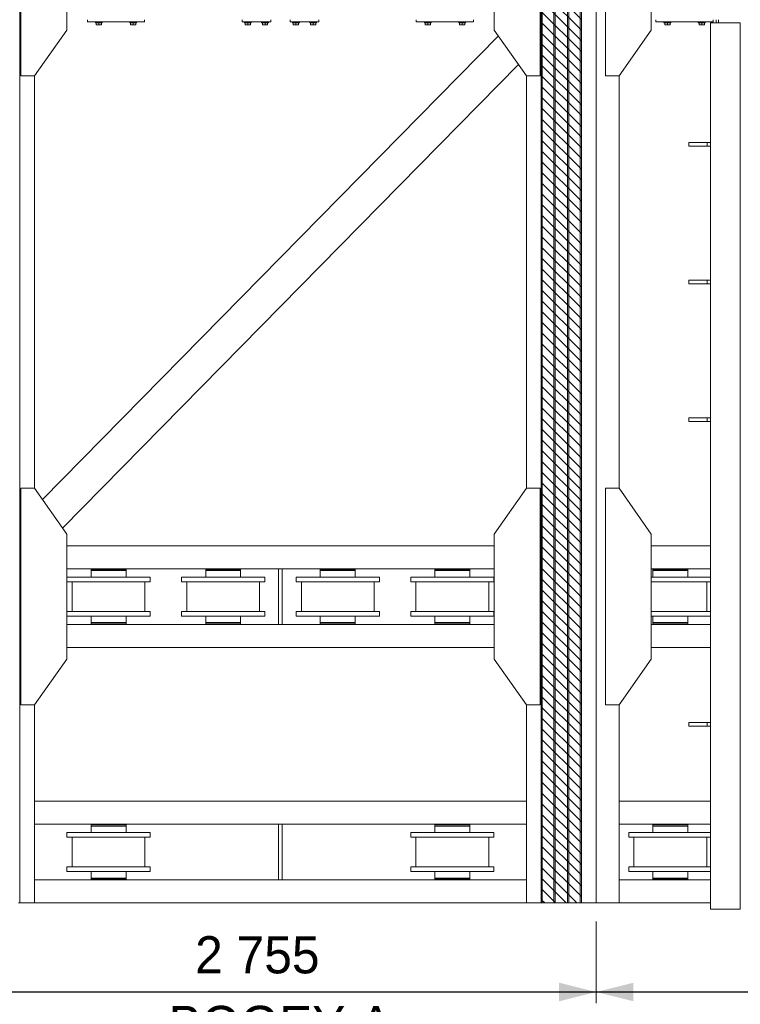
# Model space of a CAD drawing. Header units: millimetres. Extents: x 11264 to 19674, y -752784 to -746844.
# Tile 38 of 56: x 16441 to 16925, y -748861 to -748200. Entities that reach past the tile are written whole.
import ezdxf
from ezdxf.enums import TextEntityAlignment as Align

# ---------------------------------------------------------------- set-up
doc = ezdxf.new("R2010")
doc.units = ezdxf.units.MM
doc.header["$MEASUREMENT"] = 0
doc.linetypes.add('DGN Style 1', pattern=[238.072395, 0.396127, -237.676268])
doc.linetypes.add('DGN Style 6', pattern=[753.433768, 0.396127, -158.450845, 277.288979, -158.450845, 0.396127, -158.450845])
for name, color, linetype, lineweight in [('Main Cradle', 7, 'Continuous', 0), ('Main Cradle Blocks', 7, 'Continuous', 0), ('Main Cradle Tower Rail Frame', 7, 'Continuous', 0)]:
    doc.layers.add(name, color=color, linetype=linetype, lineweight=lineweight)
doc.styles.add('Style-ENGINEERING', font='ENGINEERING.shx')
doc.styles.add('Style-ENGINEERING_0', font='ENGINEERING.shx')
doc.dimstyles.new('MetricMM', dxfattribs={"dimtxt": 3, "dimasz": 3, "dimexe": 1.5, "dimexo": 1.5, "dimgap": 1.5, "dimtad": 1, "dimdec": 0, "dimzin": 7, "dimtxsty": 'Style-ENGINEERING_0', "dimcen": 0.09, "dimclrd": 1, "dimclre": 1, "dimclrt": 7, "dimadec": 0, "dimazin": 3, "dimtfac": 1, "dimtdec": 0, "dimtofl": 0, "dimtmove": 0, "dimatfit": 3, "dimfxl": 1, "dimtzin": 7, "dimlwd": -1, "dimlwe": 0, "dimarcsym": 0})

# ---------------------------------------------------------------- blocks, each defined once
blk = doc.blocks.new('*D84')
at = {"color": 1, "linetype": 'Continuous', "lineweight": 0, "transparency": 16777216}
for p, q in [((935.58, 1008.65), (935.58, 953.75)), ((1360.04, 1008.65), (1360.04, 953.75))]:
    blk.add_line(p, q, dxfattribs=at)
at = {"color": 1, "linetype": 'Continuous', "transparency": 16777216}
blk.add_line((935.58, 961.25), (1360.04, 961.25), dxfattribs=at)
at = {"color": 1, "linetype": 'Continuous', "lineweight": 0, "transparency": 16777216}
blk.add_solid([(960.58, 955), (935.58, 961.25), (960.58, 967.5)], dxfattribs=at)
at = {"color": 1, "linetype": 'Continuous', "lineweight": 0, "transparency": 16777216, "extrusion": (0, 0, -1)}
blk.add_solid([(-1335.04, 967.5), (-1360.04, 961.25), (-1335.04, 955)], dxfattribs=at)
at = {"layer": 'Defpoints', "color": 7, "linetype": 'Continuous', "lineweight": 0, "transparency": 16777216}
for p in [(935.58, 1021.15), (1360.04, 1021.15), (1147.81, 961.25), (1360.04, 961.25)]:
    blk.add_point(p, dxfattribs=at)
at = {"color": 7, "linetype": 'Continuous', "lineweight": 0, "transparency": 16777216, "style": 'Style-ENGINEERING'}
blk.add_text('2 755', height=25, dxfattribs=at).set_placement((1090.43, 986.25), align=Align.MIDDLE_LEFT)
blk = doc.blocks.new('*D85')
at = {"color": 1, "linetype": 'Continuous', "lineweight": 0, "transparency": 16777216}
for p, q in [((1360.04, 1008.65), (1360.04, 953.75)), ((1690.58, 1008.65), (1690.58, 953.75))]:
    blk.add_line(p, q, dxfattribs=at)
at = {"color": 1, "linetype": 'Continuous', "transparency": 16777216}
blk.add_line((1360.04, 961.25), (1690.58, 961.25), dxfattribs=at)
at = {"color": 1, "linetype": 'Continuous', "lineweight": 0, "transparency": 16777216}
blk.add_solid([(1385.04, 955), (1360.04, 961.25), (1385.04, 967.5)], dxfattribs=at)
at = {"color": 1, "linetype": 'Continuous', "lineweight": 0, "transparency": 16777216, "extrusion": (0, 0, -1)}
blk.add_solid([(-1665.58, 967.5), (-1690.58, 961.25), (-1665.58, 955)], dxfattribs=at)
at = {"layer": 'Defpoints', "color": 7, "linetype": 'Continuous', "lineweight": 0, "transparency": 16777216}
for p in [(1360.04, 1021.15), (1690.58, 1021.15), (1525.31, 961.25), (1690.58, 961.25)]:
    blk.add_point(p, dxfattribs=at)
at = {"color": 7, "linetype": 'Continuous', "lineweight": 0, "transparency": 16777216, "style": 'Style-ENGINEERING'}
blk.add_text('2 145', height=25, dxfattribs=at).set_placement((1472.17, 986.25), align=Align.MIDDLE_LEFT)
blk = doc.blocks.new('*U58')
at = {"linetype": 'DGN Style 6', "lineweight": 0}
h = blk.add_hatch(dxfattribs=at)
h.set_pattern_fill('HATCH', color=5, style=0, pattern_type=2)
h.set_pattern_definition([(135, (1300.7314, 1050.6825), (3.595457, 3.595457), [])])
h.paths.add_polyline_path([(1323.08, 1021.15), (1323.08, 2278.47), (1350.04, 2278.47), (1350.04, 1021.15)])
at = {"color": 5, "linetype": 'Continuous', "lineweight": 0, "flags": 128}
blk.add_lwpolyline([(1323.08, 1021.15), (1323.08, 2278.47), (1350.04, 2278.47), (1350.04, 1021.15), (1323.08, 1021.15)], close=True, dxfattribs=at)
at = {"layer": 'Main Cradle', "color": 7, "linetype": 'Continuous', "lineweight": 0}
for p, q in [((972.54, 2278.47), (972.54, 1021.15)), ((1323.08, 2278.47), (1323.08, 1021.15)), ((1323.79, 2278.47), (1323.79, 1021.15)), ((1331.55, 2278.47), (1331.55, 1021.15)), ((1332.33, 2278.47), (1332.33, 1021.15)), ((1340.8, 2278.47), (1340.8, 1021.15)), ((1341.57, 2278.47), (1341.57, 1021.15)), ((1349.33, 2278.47), (1349.33, 1021.15)), ((1350.04, 2278.47), (1350.04, 1021.15)), ((1360.04, 2278.47), (1360.04, 1021.15)), ((1294.3, 1603.83), (987.84, 1292.2)), ((1307.78, 1584.58), (1001.32, 1272.95)), ((982.54, 1577.01), (982.54, 1299.77)), ((1313.08, 1577.01), (1313.08, 1299.77)), ((1375.45, 1577.01), (1375.45, 1299.77)), ((1291.51, 1261.1), (1004.11, 1261.1)), ((1397.03, 1261.1), (1436.81, 1261.1)), ((1146.58, 1245.69), (1004.11, 1245.69)), ((1043.99, 1245.23), (1020.51, 1245.23)), ((1026.08, 1245.23), (1020.51, 1245.23)), ((1020.51, 1245.23), (1020.51, 1244.46)), ((1043.99, 1244.46), (1020.51, 1244.46)), ((1043.99, 1244.46), (1020.51, 1244.46)), ((1020.51, 1244.46), (1020.51, 1240.06)), ((1026.08, 1245.69), (1026.08, 1245.23)), ((1026.08, 1245.23), (1026.08, 1245.23)), ((1026.08, 1245.23), (1038.41, 1245.23)), ((1038.41, 1245.23), (1038.41, 1245.69)), ((1043.99, 1245.23), (1038.41, 1245.23)), ((1043.99, 1244.46), (1043.99, 1245.23)), ((1043.99, 1244.46), (1043.99, 1244.46)), ((1043.99, 1240.06), (1043.99, 1244.46)), ((1121.03, 1245.23), (1097.55, 1245.23)), ((1103.13, 1245.23), (1097.55, 1245.23)), ((1097.55, 1245.23), (1097.55, 1244.46)), ((1121.03, 1244.46), (1097.55, 1244.46)), ((1121.03, 1244.46), (1097.55, 1244.46)), ((1097.55, 1244.46), (1097.55, 1240.06)), ((1103.13, 1245.69), (1103.13, 1245.23)), ((1103.13, 1245.23), (1103.13, 1245.23)), ((1103.13, 1245.23), (1115.45, 1245.23)), ((1115.45, 1245.23), (1115.45, 1245.69)), ((1121.03, 1245.23), (1115.45, 1245.23)), ((1121.03, 1244.46), (1121.03, 1245.23)), ((1121.03, 1244.46), (1121.03, 1244.46)), ((1121.03, 1240.06), (1121.03, 1244.46)), ((1291.51, 1245.69), (1149.04, 1245.69)), ((1198.07, 1245.23), (1174.59, 1245.23)), ((1180.17, 1245.23), (1174.59, 1245.23)), ((1174.59, 1245.23), (1174.59, 1244.46)), ((1198.07, 1244.46), (1174.59, 1244.46)), ((1198.07, 1244.46), (1174.59, 1244.46)), ((1174.59, 1244.46), (1174.59, 1240.06)), ((1180.17, 1245.69), (1180.17, 1245.23)), ((1180.17, 1245.23), (1180.17, 1245.23)), ((1180.17, 1245.23), (1192.49, 1245.23)), ((1192.49, 1245.23), (1192.49, 1245.69)), ((1198.07, 1245.23), (1192.49, 1245.23)), ((1198.07, 1244.46), (1198.07, 1245.23)), ((1198.07, 1244.46), (1198.07, 1244.46)), ((1198.07, 1240.06), (1198.07, 1244.46)), ((1275.11, 1245.23), (1251.63, 1245.23)), ((1257.21, 1245.23), (1251.63, 1245.23)), ((1251.63, 1245.23), (1251.63, 1244.46)), ((1275.11, 1244.46), (1251.63, 1244.46)), ((1275.11, 1244.46), (1251.63, 1244.46)), ((1251.63, 1244.46), (1251.63, 1240.06)), ((1257.21, 1245.69), (1257.21, 1245.23)), ((1257.21, 1245.23), (1257.21, 1245.23)), ((1257.21, 1245.23), (1269.54, 1245.23)), ((1269.54, 1245.23), (1269.54, 1245.69)), ((1275.11, 1245.23), (1269.54, 1245.23)), ((1275.11, 1244.46), (1275.11, 1245.23)), ((1275.11, 1244.46), (1275.11, 1244.46)), ((1275.11, 1240.06), (1275.11, 1244.46)), ((1397.03, 1245.69), (1436.81, 1245.69)), ((1398.01, 1245.23), (1421.49, 1245.23)), ((1398.01, 1245.23), (1403.59, 1245.23)), ((1398.01, 1245.23), (1398.01, 1244.46)), ((1398.01, 1244.46), (1421.49, 1244.46)), ((1398.01, 1244.46), (1421.49, 1244.46)), ((1398.01, 1244.46), (1398.01, 1244.46)), ((1398.01, 1244.46), (1398.01, 1240.06)), ((1403.59, 1245.69), (1403.59, 1245.23)), ((1415.92, 1245.23), (1403.59, 1245.23)), ((1415.92, 1245.23), (1415.92, 1245.69)), ((1415.92, 1245.23), (1421.49, 1245.23)), ((1415.92, 1245.23), (1415.92, 1245.23)), ((1415.92, 1244.46), (1415.92, 1244.46)), ((1421.49, 1244.46), (1421.49, 1245.23)), ((1421.49, 1240.06), (1421.49, 1244.46)), ((1020.51, 1240.06), (1004.33, 1240.06)), ((1004.33, 1240.06), (1004.33, 1236.98)), ((1060.17, 1240.06), (1004.33, 1240.06)), ((1020.51, 1240.06), (1020.51, 1240.06)), ((1020.51, 1240.06), (1043.99, 1240.06)), ((1060.17, 1240.06), (1043.99, 1240.06)), ((1060.17, 1236.98), (1060.17, 1240.06)), ((1097.55, 1240.06), (1081.37, 1240.06)), ((1081.37, 1240.06), (1081.37, 1236.98)), ((1137.21, 1240.06), (1081.37, 1240.06)), ((1097.55, 1240.06), (1097.55, 1240.06)), ((1097.55, 1240.06), (1121.03, 1240.06)), ((1137.21, 1240.06), (1121.03, 1240.06)), ((1137.21, 1236.98), (1137.21, 1240.06)), ((1174.59, 1240.06), (1158.41, 1240.06)), ((1158.41, 1240.06), (1158.41, 1236.98)), ((1214.25, 1240.06), (1158.41, 1240.06)), ((1174.59, 1240.06), (1174.59, 1240.06)), ((1174.59, 1240.06), (1198.07, 1240.06)), ((1214.25, 1240.06), (1198.07, 1240.06)), ((1214.25, 1236.98), (1214.25, 1240.06)), ((1251.63, 1240.06), (1235.45, 1240.06)), ((1235.45, 1240.06), (1235.45, 1236.98)), ((1291.29, 1240.06), (1235.45, 1240.06)), ((1251.63, 1240.06), (1251.63, 1240.06)), ((1251.63, 1240.06), (1275.11, 1240.06)), ((1291.29, 1240.06), (1275.11, 1240.06)), ((1291.29, 1236.98), (1291.29, 1240.06)), ((1397.03, 1240.06), (1398.01, 1240.06)), ((1397.03, 1240.06), (1436.81, 1240.06)), ((1421.49, 1240.06), (1398.01, 1240.06)), ((1421.49, 1240.06), (1436.81, 1240.06)), ((1421.49, 1240.06), (1421.49, 1240.06)), ((1060.17, 1236.98), (1004.33, 1236.98)), ((1020.51, 1236.98), (1007.75, 1236.98)), ((1007.75, 1236.98), (1007.75, 1216.95)), ((1056.75, 1236.98), (1007.75, 1236.98)), ((1012.37, 1236.98), (1020.51, 1236.98)), ((1012.37, 1236.98), (1052.12, 1236.98)), ((1056.75, 1236.98), (1043.99, 1236.98)), ((1043.99, 1236.98), (1052.12, 1236.98)), ((1056.75, 1216.95), (1056.75, 1236.98)), ((1137.21, 1236.98), (1081.37, 1236.98)), ((1097.55, 1236.98), (1084.79, 1236.98)), ((1084.79, 1236.98), (1084.79, 1216.95)), ((1133.79, 1236.98), (1084.79, 1236.98)), ((1089.41, 1236.98), (1097.55, 1236.98)), ((1089.41, 1236.98), (1129.17, 1236.98)), ((1133.79, 1236.98), (1121.03, 1236.98)), ((1121.03, 1236.98), (1129.17, 1236.98)), ((1133.79, 1216.95), (1133.79, 1236.98)), ((1214.25, 1236.98), (1158.41, 1236.98)), ((1174.59, 1236.98), (1161.83, 1236.98)), ((1161.83, 1236.98), (1161.83, 1216.95)), ((1210.83, 1236.98), (1161.83, 1236.98)), ((1166.45, 1236.98), (1174.59, 1236.98)), ((1166.45, 1236.98), (1206.21, 1236.98)), ((1210.83, 1236.98), (1198.07, 1236.98)), ((1198.07, 1236.98), (1206.21, 1236.98)), ((1210.83, 1216.95), (1210.83, 1236.98)), ((1291.29, 1236.98), (1235.45, 1236.98)), ((1251.63, 1236.98), (1238.87, 1236.98)), ((1238.87, 1236.98), (1238.87, 1216.95)), ((1287.87, 1236.98), (1238.87, 1236.98)), ((1243.5, 1236.98), (1251.63, 1236.98)), ((1243.5, 1236.98), (1283.25, 1236.98)), ((1287.87, 1236.98), (1275.11, 1236.98)), ((1275.11, 1236.98), (1283.25, 1236.98)), ((1287.87, 1216.95), (1287.87, 1236.98)), ((1397.03, 1236.98), (1398.01, 1236.98)), ((1397.03, 1236.98), (1434.25, 1236.98)), ((1398.01, 1236.98), (1397.03, 1236.98)), ((1429.63, 1236.98), (1397.03, 1236.98)), ((1397.03, 1236.98), (1436.81, 1236.98)), ((1421.49, 1236.98), (1434.25, 1236.98)), ((1429.63, 1236.98), (1421.49, 1236.98)), ((1421.49, 1236.98), (1421.49, 1236.98)), ((1434.25, 1216.95), (1434.25, 1236.98)), ((1007.75, 1216.95), (1004.33, 1216.95)), ((1004.33, 1216.95), (1004.33, 1213.87)), ((1060.17, 1216.95), (1004.33, 1216.95)), ((1060.17, 1213.87), (1004.33, 1213.87)), ((1020.51, 1213.87), (1020.51, 1209.48)), ((1043.99, 1209.48), (1043.99, 1213.87)), ((1060.17, 1216.95), (1056.75, 1216.95)), ((1060.17, 1213.87), (1060.17, 1216.95)), ((1084.79, 1216.95), (1081.37, 1216.95)), ((1081.37, 1216.95), (1081.37, 1213.87)), ((1137.21, 1216.95), (1081.37, 1216.95)), ((1137.21, 1213.87), (1081.37, 1213.87)), ((1097.55, 1213.87), (1097.55, 1209.48)), ((1121.03, 1209.48), (1121.03, 1213.87)), ((1137.21, 1216.95), (1133.79, 1216.95)), ((1137.21, 1213.87), (1137.21, 1216.95)), ((1161.83, 1216.95), (1158.41, 1216.95)), ((1158.41, 1216.95), (1158.41, 1213.87)), ((1214.25, 1216.95), (1158.41, 1216.95)), ((1214.25, 1213.87), (1158.41, 1213.87)), ((1174.59, 1213.87), (1174.59, 1209.48)), ((1198.07, 1209.48), (1198.07, 1213.87)), ((1214.25, 1216.95), (1210.83, 1216.95)), ((1214.25, 1213.87), (1214.25, 1216.95)), ((1238.87, 1216.95), (1235.45, 1216.95)), ((1235.45, 1216.95), (1235.45, 1213.87)), ((1291.29, 1216.95), (1235.45, 1216.95)), ((1291.29, 1213.87), (1235.45, 1213.87)), ((1251.63, 1213.87), (1251.63, 1209.48)), ((1275.11, 1209.48), (1275.11, 1213.87)), ((1291.29, 1216.95), (1287.87, 1216.95)), ((1291.29, 1213.87), (1291.29, 1216.95)), ((1398.01, 1216.95), (1397.02, 1216.95)), ((1397.02, 1216.95), (1436.81, 1216.95)), ((1397.02, 1213.87), (1436.81, 1213.87)), ((1398.01, 1213.87), (1398.01, 1209.48)), ((1429.63, 1216.95), (1421.49, 1216.95)), ((1421.49, 1213.87), (1421.49, 1213.87)), ((1421.49, 1209.48), (1421.49, 1213.87)), ((1434.25, 1216.95), (1436.81, 1216.95)), ((1146.58, 1208.25), (1004.11, 1208.25)), ((1043.99, 1209.48), (1020.51, 1209.48)), ((1020.51, 1209.48), (1020.51, 1209.48)), ((1020.51, 1209.48), (1020.51, 1208.71)), ((1043.99, 1209.48), (1020.51, 1209.48)), ((1043.99, 1208.71), (1020.51, 1208.71)), ((1026.08, 1208.71), (1026.08, 1208.25)), ((1038.41, 1208.25), (1038.41, 1208.71)), ((1039.57, 1209.48), (1039.57, 1209.48)), ((1043.99, 1208.71), (1043.99, 1209.48)), ((1121.03, 1209.48), (1097.55, 1209.48)), ((1097.55, 1209.48), (1097.55, 1209.48)), ((1097.55, 1209.48), (1097.55, 1208.71)), ((1121.03, 1209.48), (1097.55, 1209.48)), ((1121.03, 1208.71), (1097.55, 1208.71)), ((1103.13, 1208.71), (1103.13, 1208.25)), ((1115.45, 1208.25), (1115.45, 1208.71)), ((1116.61, 1209.48), (1116.61, 1209.48)), ((1121.03, 1208.71), (1121.03, 1209.48)), ((1291.51, 1208.25), (1149.04, 1208.25)), ((1198.07, 1209.48), (1174.59, 1209.48)), ((1174.59, 1209.48), (1174.59, 1209.48)), ((1174.59, 1209.48), (1174.59, 1208.71)), ((1198.07, 1209.48), (1174.59, 1209.48)), ((1198.07, 1208.71), (1174.59, 1208.71)), ((1180.17, 1208.71), (1180.17, 1208.25)), ((1192.49, 1208.25), (1192.49, 1208.71)), ((1193.65, 1209.48), (1193.65, 1209.48)), ((1198.07, 1208.71), (1198.07, 1209.48)), ((1275.11, 1209.48), (1251.63, 1209.48)), ((1251.63, 1209.48), (1251.63, 1209.48)), ((1251.63, 1209.48), (1251.63, 1208.71)), ((1275.11, 1209.48), (1251.63, 1209.48)), ((1275.11, 1208.71), (1251.63, 1208.71)), ((1257.21, 1208.71), (1257.21, 1208.25)), ((1269.54, 1208.25), (1269.54, 1208.71)), ((1270.69, 1209.48), (1270.69, 1209.48)), ((1275.11, 1208.71), (1275.11, 1209.48)), ((1397.02, 1208.25), (1436.81, 1208.25)), ((1398.01, 1209.48), (1421.49, 1209.48)), ((1398.01, 1209.48), (1398.01, 1208.71)), ((1398.01, 1209.48), (1421.49, 1209.48)), ((1398.01, 1208.71), (1421.49, 1208.71)), ((1403.59, 1208.71), (1403.59, 1208.25)), ((1415.92, 1208.71), (1415.92, 1208.71)), ((1415.92, 1208.25), (1415.92, 1208.71)), ((1421.49, 1209.48), (1421.49, 1209.48)), ((1421.49, 1208.71), (1421.49, 1209.48)), ((1291.51, 1192.84), (1004.11, 1192.84)), ((1397.02, 1192.84), (1436.81, 1192.84)), ((982.54, 1154.16), (982.54, 1021.15)), ((1313.08, 1154.16), (1313.08, 1021.15)), ((1375.45, 1154.16), (1375.45, 1089.41)), ((1313.08, 1089.41), (982.54, 1089.41)), ((1375.45, 1089.41), (1375.45, 1074)), ((1375.45, 1089.41), (1436.81, 1089.41)), ((1146.58, 1074), (982.54, 1074)), ((1043.99, 1073.54), (1020.51, 1073.54)), ((1026.08, 1073.54), (1020.51, 1073.54)), ((1020.51, 1073.54), (1020.51, 1072.77)), ((1043.99, 1072.77), (1020.51, 1072.77)), ((1043.99, 1072.77), (1020.51, 1072.77)), ((1020.51, 1072.77), (1020.51, 1068.38)), ((1026.08, 1074), (1026.08, 1073.54)), ((1026.08, 1073.54), (1026.08, 1073.54)), ((1026.08, 1073.54), (1038.41, 1073.54)), ((1038.41, 1073.54), (1038.41, 1074)), ((1043.99, 1073.54), (1038.41, 1073.54)), ((1043.99, 1072.77), (1043.99, 1073.54)), ((1043.99, 1072.77), (1043.99, 1072.77)), ((1043.99, 1068.38), (1043.99, 1072.77)), ((1313.08, 1074), (1149.04, 1074)), ((1275.11, 1073.54), (1251.63, 1073.54)), ((1257.21, 1073.54), (1251.63, 1073.54)), ((1251.63, 1073.54), (1251.63, 1072.77)), ((1275.11, 1072.77), (1251.63, 1072.77)), ((1275.11, 1072.77), (1251.63, 1072.77)), ((1251.63, 1072.77), (1251.63, 1068.38)), ((1257.21, 1074), (1257.21, 1073.54)), ((1257.21, 1073.54), (1257.21, 1073.54)), ((1257.21, 1073.54), (1269.54, 1073.54)), ((1269.54, 1073.54), (1269.54, 1074)), ((1275.11, 1073.54), (1269.54, 1073.54)), ((1275.11, 1072.77), (1275.11, 1073.54)), ((1275.11, 1072.77), (1275.11, 1072.77)), ((1275.11, 1068.38), (1275.11, 1072.77)), ((1375.45, 1074), (1436.81, 1074)), ((1375.45, 1074), (1375.45, 1036.56)), ((1398.01, 1073.54), (1421.49, 1073.54)), ((1398.01, 1073.54), (1403.59, 1073.54)), ((1398.01, 1073.54), (1398.01, 1072.77)), ((1398.01, 1072.77), (1421.49, 1072.77)), ((1398.01, 1072.77), (1421.49, 1072.77)), ((1398.01, 1072.77), (1398.01, 1072.77)), ((1398.01, 1072.77), (1398.01, 1068.38)), ((1403.59, 1074), (1403.59, 1073.54)), ((1415.92, 1073.54), (1403.59, 1073.54)), ((1415.92, 1073.54), (1415.92, 1074)), ((1415.92, 1073.54), (1421.49, 1073.54)), ((1415.92, 1073.54), (1415.92, 1073.54)), ((1415.92, 1072.77), (1415.92, 1072.77)), ((1421.49, 1072.77), (1421.49, 1073.54)), ((1421.49, 1068.38), (1421.49, 1072.77)), ((1020.51, 1068.38), (1004.33, 1068.38)), ((1004.33, 1068.38), (1004.33, 1065.3)), ((1060.17, 1068.38), (1004.33, 1068.38)), ((1020.51, 1068.38), (1020.51, 1068.38)), ((1020.51, 1068.38), (1043.99, 1068.38)), ((1060.17, 1068.38), (1043.99, 1068.38)), ((1060.17, 1065.3), (1060.17, 1068.38)), ((1251.63, 1068.38), (1235.45, 1068.38)), ((1235.45, 1068.38), (1235.45, 1065.3)), ((1291.29, 1068.38), (1235.45, 1068.38)), ((1251.63, 1068.38), (1251.63, 1068.38)), ((1251.63, 1068.38), (1275.11, 1068.38)), ((1291.29, 1068.38), (1275.11, 1068.38)), ((1291.29, 1065.3), (1291.29, 1068.38)), ((1381.83, 1068.38), (1398.01, 1068.38)), ((1381.83, 1068.38), (1381.83, 1065.3)), ((1381.83, 1068.38), (1436.81, 1068.38)), ((1421.49, 1068.38), (1398.01, 1068.38)), ((1421.49, 1068.38), (1436.81, 1068.38)), ((1421.49, 1068.38), (1421.49, 1068.38)), ((1060.17, 1065.3), (1004.33, 1065.3)), ((1020.51, 1065.3), (1007.75, 1065.3)), ((1007.75, 1065.3), (1007.75, 1045.27)), ((1056.75, 1065.3), (1007.75, 1065.3)), ((1012.37, 1065.3), (1020.51, 1065.3)), ((1012.37, 1065.3), (1052.12, 1065.3)), ((1056.75, 1065.3), (1043.99, 1065.3)), ((1043.99, 1065.3), (1052.12, 1065.3)), ((1056.75, 1045.27), (1056.75, 1065.3)), ((1291.29, 1065.3), (1235.45, 1065.3)), ((1251.63, 1065.3), (1238.87, 1065.3)), ((1238.87, 1065.3), (1238.87, 1045.27)), ((1287.87, 1065.3), (1238.87, 1065.3)), ((1243.5, 1065.3), (1251.63, 1065.3)), ((1243.5, 1065.3), (1283.25, 1065.3)), ((1287.87, 1065.3), (1275.11, 1065.3)), ((1275.11, 1065.3), (1283.25, 1065.3)), ((1287.87, 1045.27), (1287.87, 1065.3)), ((1381.83, 1065.3), (1436.81, 1065.3)), ((1385.25, 1065.3), (1398.01, 1065.3)), ((1385.25, 1065.3), (1385.25, 1045.27)), ((1385.25, 1065.3), (1434.25, 1065.3)), ((1398.01, 1065.3), (1389.88, 1065.3)), ((1429.63, 1065.3), (1389.88, 1065.3)), ((1421.49, 1065.3), (1434.25, 1065.3)), ((1429.63, 1065.3), (1421.49, 1065.3)), ((1421.49, 1065.3), (1421.49, 1065.3)), ((1434.25, 1045.27), (1434.25, 1065.3)), ((1007.75, 1045.27), (1004.33, 1045.27)), ((1004.33, 1045.27), (1004.33, 1042.18)), ((1060.17, 1045.27), (1004.33, 1045.27)), ((1060.17, 1042.18), (1004.33, 1042.18)), ((1020.51, 1042.18), (1020.51, 1037.79)), ((1043.99, 1037.79), (1043.99, 1042.18)), ((1060.17, 1045.27), (1056.75, 1045.27)), ((1060.17, 1042.18), (1060.17, 1045.27)), ((1238.87, 1045.27), (1235.45, 1045.27)), ((1235.45, 1045.27), (1235.45, 1042.18)), ((1291.29, 1045.27), (1235.45, 1045.27)), ((1291.29, 1042.18), (1235.45, 1042.18)), ((1251.63, 1042.18), (1251.63, 1037.79)), ((1275.11, 1037.79), (1275.11, 1042.18)), ((1291.29, 1045.27), (1287.87, 1045.27)), ((1291.29, 1042.18), (1291.29, 1045.27)), ((1381.83, 1045.27), (1385.25, 1045.27)), ((1381.83, 1045.27), (1381.83, 1042.18)), ((1381.83, 1045.27), (1436.81, 1045.27)), ((1381.83, 1042.18), (1436.81, 1042.18)), ((1398.01, 1045.27), (1389.88, 1045.27)), ((1398.01, 1042.18), (1398.01, 1037.79)), ((1429.63, 1045.27), (1421.49, 1045.27)), ((1421.49, 1042.18), (1421.49, 1042.18)), ((1421.49, 1037.79), (1421.49, 1042.18)), ((1434.25, 1045.27), (1436.81, 1045.27)), ((1146.58, 1036.56), (982.54, 1036.56)), ((1043.99, 1037.79), (1020.51, 1037.79)), ((1020.51, 1037.79), (1020.51, 1037.79)), ((1020.51, 1037.79), (1020.51, 1037.02)), ((1043.99, 1037.79), (1020.51, 1037.79)), ((1043.99, 1037.02), (1020.51, 1037.02)), ((1026.08, 1037.02), (1026.08, 1036.56)), ((1038.41, 1036.56), (1038.41, 1037.02)), ((1039.57, 1037.79), (1039.57, 1037.79)), ((1043.99, 1037.02), (1043.99, 1037.79)), ((1313.08, 1036.56), (1149.04, 1036.56)), ((1275.11, 1037.79), (1251.63, 1037.79)), ((1251.63, 1037.79), (1251.63, 1037.79)), ((1251.63, 1037.79), (1251.63, 1037.02)), ((1275.11, 1037.79), (1251.63, 1037.79)), ((1275.11, 1037.02), (1251.63, 1037.02)), ((1257.21, 1037.02), (1257.21, 1036.56)), ((1269.54, 1036.56), (1269.54, 1037.02)), ((1270.69, 1037.79), (1270.69, 1037.79)), ((1275.11, 1037.02), (1275.11, 1037.79)), ((1375.45, 1021.15), (1375.45, 1036.56)), ((1375.45, 1036.56), (1436.81, 1036.56)), ((1398.01, 1037.79), (1421.49, 1037.79)), ((1398.01, 1037.79), (1398.01, 1037.02)), ((1398.01, 1037.79), (1421.49, 1037.79)), ((1398.01, 1037.02), (1421.49, 1037.02)), ((1403.59, 1037.02), (1403.59, 1036.56)), ((1415.92, 1037.02), (1415.92, 1037.02)), ((1415.92, 1036.56), (1415.92, 1037.02)), ((1421.49, 1037.79), (1421.49, 1037.79)), ((1421.49, 1037.02), (1421.49, 1037.79)), ((971.83, 1021.15), (972.54, 1021.15)), ((982.54, 1021.15), (972.54, 1021.15)), ((1313.08, 1021.15), (982.54, 1021.15)), ((1313.08, 1021.15), (1323.08, 1021.15)), ((1323.79, 1021.15), (1323.08, 1021.15)), ((1323.79, 1021.15), (1331.55, 1021.15)), ((1332.33, 1021.15), (1331.55, 1021.15)), ((1332.33, 1021.15), (1340.8, 1021.15)), ((1341.57, 1021.15), (1340.8, 1021.15)), ((1341.57, 1021.15), (1349.33, 1021.15)), ((1350.04, 1021.15), (1349.33, 1021.15)), ((1350.04, 1021.15), (1360.04, 1021.15)), ((1375.45, 1021.15), (1360.04, 1021.15)), ((1375.45, 1021.15), (1436.81, 1021.15))]:
    blk.add_line(p, q, dxfattribs=at)
at = {"layer": 'Main Cradle', "color": 7, "linetype": 'Continuous', "lineweight": 0, "flags": 128}
for points in [[(982.54, 1577.01), (1004.11, 1607.82), (1004.11, 1691.8), (982.54, 1722.62), (973.3, 1722.62), (973.3, 1577.01), (982.54, 1577.01)], [(1313.08, 1577.01), (1291.51, 1607.82), (1291.51, 1691.8), (1313.08, 1722.62), (1322.32, 1722.62), (1322.33, 1577.01), (1313.08, 1577.01)], [(1375.45, 1577.01), (1397.02, 1607.82), (1397.03, 1691.8), (1375.45, 1722.62), (1366.21, 1722.62), (1366.21, 1577.01), (1375.45, 1577.01)], [(982.54, 1154.16), (1004.11, 1184.98), (1004.11, 1268.96), (982.54, 1299.77), (973.3, 1299.77), (973.3, 1154.16), (982.54, 1154.16)], [(1313.08, 1154.16), (1291.51, 1184.98), (1291.51, 1268.96), (1313.08, 1299.77), (1322.32, 1299.77), (1322.33, 1154.16), (1313.08, 1154.16)], [(1375.45, 1154.16), (1397.02, 1184.98), (1397.03, 1268.96), (1375.45, 1299.77), (1366.21, 1299.77), (1366.21, 1154.16), (1375.45, 1154.16)]]:
    blk.add_lwpolyline(points, dxfattribs=at)
at = {"layer": 'Main Cradle', "color": 7, "linetype": 'Continuous', "lineweight": 0, "ltscale": 0.154083, "flags": 128}
for points in [[(1149.04, 1245.69), (1146.58, 1245.69), (1146.58, 1208.25), (1149.04, 1208.25), (1149.04, 1245.69)], [(1149.04, 1074), (1146.58, 1074), (1146.58, 1036.56), (1149.04, 1036.56), (1149.04, 1074)]]:
    blk.add_lwpolyline(points, dxfattribs=at)
at = {"layer": 'Main Cradle Blocks', "color": 7, "linetype": 'Continuous', "lineweight": 0}
for p, q in [((1018, 1614.76), (1018, 1613.22)), ((1056.52, 1613.22), (1018, 1613.22)), ((1023.39, 1613.22), (1023.39, 1612.75)), ((1023.39, 1613.22), (1028.01, 1613.22)), ((1023.39, 1612.75), (1028.01, 1612.75)), ((1023.91, 1612.75), (1023.91, 1611.49)), ((1023.91, 1611.21), (1024.81, 1611.21)), ((1024.81, 1611.21), (1026.59, 1611.21)), ((1025.7, 1612.75), (1025.7, 1611.49)), ((1026.59, 1611.21), (1027.48, 1611.21)), ((1027.48, 1612.75), (1027.48, 1611.49)), ((1028.01, 1612.75), (1028.01, 1613.22)), ((1046.5, 1613.22), (1046.5, 1612.75)), ((1051.12, 1613.22), (1046.5, 1613.22)), ((1051.12, 1612.75), (1046.5, 1612.75)), ((1047.03, 1612.75), (1047.03, 1611.49)), ((1047.92, 1611.21), (1047.03, 1611.21)), ((1049.7, 1611.21), (1047.92, 1611.21)), ((1048.81, 1612.75), (1048.81, 1611.49)), ((1050.6, 1611.21), (1049.7, 1611.21)), ((1050.6, 1612.75), (1050.6, 1611.49)), ((1051.12, 1612.75), (1051.12, 1613.22)), ((1056.52, 1614.76), (1056.52, 1613.22)), ((1122, 1614.76), (1122, 1613.22)), ((1141.26, 1613.22), (1122, 1613.22)), ((1123.54, 1613.22), (1123.54, 1612.75)), ((1123.54, 1613.22), (1128.16, 1613.22)), ((1123.54, 1612.75), (1128.16, 1612.75)), ((1124.07, 1612.75), (1124.07, 1611.49)), ((1124.07, 1611.21), (1124.96, 1611.21)), ((1124.96, 1611.21), (1126.75, 1611.21)), ((1125.85, 1612.75), (1125.85, 1611.49)), ((1126.75, 1611.21), (1127.64, 1611.21)), ((1127.64, 1612.75), (1127.64, 1611.49)), ((1128.16, 1612.75), (1128.16, 1613.22)), ((1135.1, 1613.22), (1135.1, 1612.75)), ((1139.72, 1613.22), (1135.1, 1613.22)), ((1139.72, 1612.75), (1135.1, 1612.75)), ((1135.63, 1612.75), (1135.63, 1611.49)), ((1136.52, 1611.21), (1135.63, 1611.21)), ((1138.3, 1611.21), (1136.52, 1611.21)), ((1137.41, 1612.75), (1137.41, 1611.49)), ((1139.19, 1611.21), (1138.3, 1611.21)), ((1139.19, 1612.75), (1139.19, 1611.49)), ((1139.72, 1612.75), (1139.72, 1613.22)), ((1141.26, 1614.76), (1141.26, 1613.22)), ((1154.36, 1614.76), (1154.36, 1613.22)), ((1154.36, 1613.22), (1173.62, 1613.22)), ((1155.9, 1613.22), (1155.9, 1612.75)), ((1155.9, 1613.22), (1160.52, 1613.22)), ((1155.9, 1612.75), (1160.52, 1612.75)), ((1156.43, 1612.75), (1156.43, 1611.49)), ((1156.43, 1611.21), (1157.32, 1611.21)), ((1157.32, 1611.21), (1159.1, 1611.21)), ((1158.21, 1612.75), (1158.21, 1611.49)), ((1159.1, 1611.21), (1160, 1611.21)), ((1160, 1612.75), (1160, 1611.49)), ((1160.52, 1612.75), (1160.52, 1613.22)), ((1167.46, 1613.22), (1167.46, 1612.75)), ((1172.08, 1613.22), (1167.46, 1613.22)), ((1172.08, 1612.75), (1167.46, 1612.75)), ((1167.98, 1612.75), (1167.98, 1611.49)), ((1168.88, 1611.21), (1167.98, 1611.21)), ((1170.66, 1611.21), (1168.88, 1611.21)), ((1169.77, 1612.75), (1169.77, 1611.49)), ((1171.55, 1611.21), (1170.66, 1611.21)), ((1171.55, 1612.75), (1171.55, 1611.49)), ((1172.08, 1612.75), (1172.08, 1613.22)), ((1173.62, 1614.76), (1173.62, 1613.22)), ((1239.1, 1614.76), (1239.1, 1613.22)), ((1239.1, 1613.22), (1277.63, 1613.22)), ((1244.5, 1613.22), (1244.5, 1612.75)), ((1244.5, 1613.22), (1249.12, 1613.22)), ((1244.5, 1612.75), (1249.12, 1612.75)), ((1245.02, 1612.75), (1245.02, 1611.49)), ((1245.02, 1611.21), (1245.92, 1611.21)), ((1245.92, 1611.21), (1247.7, 1611.21)), ((1246.81, 1612.75), (1246.81, 1611.49)), ((1247.7, 1611.21), (1248.59, 1611.21)), ((1248.59, 1612.75), (1248.59, 1611.49)), ((1249.12, 1612.75), (1249.12, 1613.22)), ((1267.61, 1613.22), (1267.61, 1612.75)), ((1272.23, 1613.22), (1267.61, 1613.22)), ((1272.23, 1612.75), (1267.61, 1612.75)), ((1268.14, 1612.75), (1268.14, 1611.49)), ((1269.03, 1611.21), (1268.14, 1611.21)), ((1270.81, 1611.21), (1269.03, 1611.21)), ((1269.92, 1612.75), (1269.92, 1611.49)), ((1271.71, 1611.21), (1270.81, 1611.21)), ((1271.71, 1612.75), (1271.71, 1611.49)), ((1272.23, 1612.75), (1272.23, 1613.22)), ((1277.63, 1614.76), (1277.63, 1613.22)), ((1400.12, 1614.76), (1400.12, 1613.22)), ((1438.64, 1613.22), (1400.12, 1613.22)), ((1405.51, 1613.22), (1405.51, 1612.75)), ((1405.51, 1613.22), (1410.14, 1613.22)), ((1405.51, 1612.75), (1410.14, 1612.75)), ((1406.04, 1612.75), (1406.04, 1611.49)), ((1406.04, 1611.21), (1406.93, 1611.21)), ((1406.93, 1611.21), (1408.72, 1611.21)), ((1407.83, 1612.75), (1407.83, 1611.49)), ((1408.72, 1611.21), (1409.61, 1611.21)), ((1409.61, 1612.75), (1409.61, 1611.49)), ((1410.14, 1612.75), (1410.14, 1613.22)), ((1428.63, 1613.22), (1428.63, 1612.75)), ((1433.25, 1613.22), (1428.63, 1613.22)), ((1433.25, 1612.75), (1428.63, 1612.75)), ((1429.15, 1612.75), (1429.15, 1611.49)), ((1430.05, 1611.21), (1429.15, 1611.21)), ((1431.83, 1611.21), (1430.05, 1611.21)), ((1430.94, 1612.75), (1430.94, 1611.49)), ((1432.72, 1611.21), (1431.83, 1611.21)), ((1432.72, 1612.75), (1432.72, 1611.49)), ((1433.25, 1612.75), (1433.25, 1613.22)), ((1438.64, 1614.76), (1438.64, 1613.22))]:
    blk.add_line(p, q, dxfattribs=at)
for points in [[(1023.91, 1611.49), (1024.19, 1611.33), (1024.49, 1611.21), (1024.81, 1611.21)], [(1025.7, 1611.49), (1025.98, 1611.33), (1026.28, 1611.21), (1026.59, 1611.21)], [(1048.81, 1611.49), (1048.54, 1611.33), (1048.23, 1611.21), (1047.92, 1611.21)], [(1050.6, 1611.49), (1050.32, 1611.33), (1050.02, 1611.21), (1049.7, 1611.21)], [(1124.07, 1611.49), (1124.35, 1611.33), (1124.65, 1611.21), (1124.96, 1611.21)], [(1125.85, 1611.49), (1126.13, 1611.33), (1126.43, 1611.21), (1126.75, 1611.21)], [(1137.41, 1611.49), (1137.13, 1611.33), (1136.83, 1611.21), (1136.52, 1611.21)], [(1139.19, 1611.49), (1138.92, 1611.33), (1138.61, 1611.21), (1138.3, 1611.21)], [(1156.43, 1611.49), (1156.7, 1611.33), (1157.01, 1611.21), (1157.32, 1611.21)], [(1158.21, 1611.49), (1158.49, 1611.33), (1158.79, 1611.21), (1159.1, 1611.21)], [(1169.77, 1611.49), (1169.49, 1611.33), (1169.19, 1611.21), (1168.88, 1611.21)], [(1171.55, 1611.49), (1171.28, 1611.33), (1170.97, 1611.21), (1170.66, 1611.21)], [(1245.02, 1611.49), (1245.3, 1611.33), (1245.6, 1611.21), (1245.92, 1611.21)], [(1246.81, 1611.49), (1247.09, 1611.33), (1247.39, 1611.21), (1247.7, 1611.21)], [(1269.92, 1611.49), (1269.65, 1611.33), (1269.34, 1611.21), (1269.03, 1611.21)], [(1271.71, 1611.49), (1271.43, 1611.33), (1271.13, 1611.21), (1270.81, 1611.21)], [(1406.04, 1611.49), (1406.32, 1611.33), (1406.62, 1611.21), (1406.93, 1611.21)], [(1407.83, 1611.49), (1408.1, 1611.33), (1408.41, 1611.21), (1408.72, 1611.21)], [(1430.94, 1611.49), (1430.66, 1611.33), (1430.36, 1611.21), (1430.05, 1611.21)], [(1432.72, 1611.49), (1432.45, 1611.33), (1432.14, 1611.21), (1431.83, 1611.21)]]:
    blk.add_open_spline(points, degree=3, dxfattribs=at)
for points, knots in [([(1023.91, 1611.21), (1023.91, 1611.22), (1023.91, 1611.23), (1023.91, 1611.33), (1023.91, 1611.43), (1023.91, 1611.49)], [0, 0, 0, 0, 0.311532, 0.632762, 1, 1, 1, 1]), ([(1024.81, 1611.21), (1024.88, 1611.22), (1025.12, 1611.23), (1025.42, 1611.34), (1025.63, 1611.45), (1025.7, 1611.49)], [0, 0, 0, 0, 0.24869, 0.750117, 1, 1, 1, 1]), ([(1026.59, 1611.21), (1026.67, 1611.22), (1026.9, 1611.23), (1027.2, 1611.34), (1027.41, 1611.45), (1027.48, 1611.49)], [0, 0, 0, 0, 0.24869, 0.750117, 1, 1, 1, 1]), ([(1027.48, 1611.49), (1027.48, 1611.39), (1027.48, 1611.24), (1027.48, 1611.22), (1027.48, 1611.21)], [0, 0, 0, 0, 0.679357, 1, 1, 1, 1]), ([(1047.92, 1611.21), (1047.84, 1611.22), (1047.61, 1611.23), (1047.31, 1611.34), (1047.1, 1611.45), (1047.03, 1611.49)], [0, 0, 0, 0, 0.24869, 0.750117, 1, 1, 1, 1]), ([(1047.03, 1611.49), (1047.03, 1611.39), (1047.03, 1611.24), (1047.03, 1611.22), (1047.03, 1611.21)], [0, 0, 0, 0, 0.679357, 1, 1, 1, 1]), ([(1049.7, 1611.21), (1049.63, 1611.22), (1049.39, 1611.23), (1049.09, 1611.34), (1048.88, 1611.45), (1048.81, 1611.49)], [0, 0, 0, 0, 0.24869, 0.750117, 1, 1, 1, 1]), ([(1050.6, 1611.21), (1050.6, 1611.22), (1050.6, 1611.23), (1050.6, 1611.33), (1050.6, 1611.43), (1050.6, 1611.49)], [0, 0, 0, 0, 0.311532, 0.632762, 1, 1, 1, 1]), ([(1124.07, 1611.21), (1124.07, 1611.22), (1124.07, 1611.23), (1124.07, 1611.33), (1124.07, 1611.43), (1124.07, 1611.49)], [0, 0, 0, 0, 0.311532, 0.632762, 1, 1, 1, 1]), ([(1124.96, 1611.21), (1125.04, 1611.22), (1125.27, 1611.23), (1125.57, 1611.34), (1125.78, 1611.45), (1125.85, 1611.49)], [0, 0, 0, 0, 0.24869, 0.750117, 1, 1, 1, 1]), ([(1126.75, 1611.21), (1126.82, 1611.22), (1127.06, 1611.23), (1127.36, 1611.34), (1127.57, 1611.45), (1127.64, 1611.49)], [0, 0, 0, 0, 0.24869, 0.750117, 1, 1, 1, 1]), ([(1127.64, 1611.49), (1127.64, 1611.39), (1127.64, 1611.24), (1127.64, 1611.22), (1127.64, 1611.21)], [0, 0, 0, 0, 0.679357, 1, 1, 1, 1]), ([(1136.52, 1611.21), (1136.44, 1611.22), (1136.21, 1611.23), (1135.91, 1611.34), (1135.7, 1611.45), (1135.63, 1611.49)], [0, 0, 0, 0, 0.24869, 0.750117, 1, 1, 1, 1]), ([(1135.63, 1611.49), (1135.63, 1611.39), (1135.63, 1611.24), (1135.63, 1611.22), (1135.63, 1611.21)], [0, 0, 0, 0, 0.679357, 1, 1, 1, 1]), ([(1138.3, 1611.21), (1138.22, 1611.22), (1137.99, 1611.23), (1137.69, 1611.34), (1137.48, 1611.45), (1137.41, 1611.49)], [0, 0, 0, 0, 0.24869, 0.750117, 1, 1, 1, 1]), ([(1139.19, 1611.21), (1139.19, 1611.22), (1139.19, 1611.23), (1139.19, 1611.33), (1139.19, 1611.43), (1139.19, 1611.49)], [0, 0, 0, 0, 0.311532, 0.632762, 1, 1, 1, 1]), ([(1156.43, 1611.21), (1156.43, 1611.22), (1156.43, 1611.23), (1156.43, 1611.33), (1156.43, 1611.43), (1156.43, 1611.49)], [0, 0, 0, 0, 0.311532, 0.632762, 1, 1, 1, 1]), ([(1157.32, 1611.21), (1157.4, 1611.22), (1157.63, 1611.23), (1157.93, 1611.34), (1158.14, 1611.45), (1158.21, 1611.49)], [0, 0, 0, 0, 0.24869, 0.750117, 1, 1, 1, 1]), ([(1159.1, 1611.21), (1159.18, 1611.22), (1159.41, 1611.23), (1159.71, 1611.34), (1159.93, 1611.45), (1160, 1611.49)], [0, 0, 0, 0, 0.24869, 0.750117, 1, 1, 1, 1]), ([(1160, 1611.49), (1160, 1611.39), (1160, 1611.24), (1160, 1611.22), (1160, 1611.21)], [0, 0, 0, 0, 0.679357, 1, 1, 1, 1]), ([(1168.88, 1611.21), (1168.8, 1611.22), (1168.56, 1611.23), (1168.26, 1611.34), (1168.05, 1611.45), (1167.98, 1611.49)], [0, 0, 0, 0, 0.24869, 0.750117, 1, 1, 1, 1]), ([(1167.98, 1611.49), (1167.98, 1611.39), (1167.98, 1611.24), (1167.98, 1611.22), (1167.98, 1611.21)], [0, 0, 0, 0, 0.679357, 1, 1, 1, 1]), ([(1170.66, 1611.21), (1170.58, 1611.22), (1170.35, 1611.23), (1170.05, 1611.34), (1169.84, 1611.45), (1169.77, 1611.49)], [0, 0, 0, 0, 0.24869, 0.750117, 1, 1, 1, 1]), ([(1171.55, 1611.21), (1171.55, 1611.22), (1171.55, 1611.23), (1171.55, 1611.33), (1171.55, 1611.43), (1171.55, 1611.49)], [0, 0, 0, 0, 0.311532, 0.632762, 1, 1, 1, 1]), ([(1245.02, 1611.21), (1245.02, 1611.22), (1245.02, 1611.23), (1245.02, 1611.33), (1245.02, 1611.43), (1245.02, 1611.49)], [0, 0, 0, 0, 0.311532, 0.632762, 1, 1, 1, 1]), ([(1245.92, 1611.21), (1245.99, 1611.22), (1246.23, 1611.23), (1246.53, 1611.34), (1246.74, 1611.45), (1246.81, 1611.49)], [0, 0, 0, 0, 0.24869, 0.750117, 1, 1, 1, 1]), ([(1247.7, 1611.21), (1247.78, 1611.22), (1248.01, 1611.23), (1248.31, 1611.34), (1248.52, 1611.45), (1248.59, 1611.49)], [0, 0, 0, 0, 0.24869, 0.750117, 1, 1, 1, 1]), ([(1248.59, 1611.49), (1248.59, 1611.39), (1248.59, 1611.24), (1248.59, 1611.22), (1248.59, 1611.21)], [0, 0, 0, 0, 0.679357, 1, 1, 1, 1]), ([(1269.03, 1611.21), (1268.95, 1611.22), (1268.72, 1611.23), (1268.42, 1611.34), (1268.21, 1611.45), (1268.14, 1611.49)], [0, 0, 0, 0, 0.24869, 0.750117, 1, 1, 1, 1]), ([(1268.14, 1611.49), (1268.14, 1611.39), (1268.14, 1611.24), (1268.14, 1611.22), (1268.14, 1611.21)], [0, 0, 0, 0, 0.679357, 1, 1, 1, 1]), ([(1270.81, 1611.21), (1270.74, 1611.22), (1270.5, 1611.23), (1270.2, 1611.34), (1269.99, 1611.45), (1269.92, 1611.49)], [0, 0, 0, 0, 0.24869, 0.750117, 1, 1, 1, 1]), ([(1271.71, 1611.21), (1271.71, 1611.22), (1271.71, 1611.23), (1271.71, 1611.33), (1271.71, 1611.43), (1271.71, 1611.49)], [0, 0, 0, 0, 0.311532, 0.632762, 1, 1, 1, 1]), ([(1406.04, 1611.21), (1406.04, 1611.22), (1406.04, 1611.23), (1406.04, 1611.33), (1406.04, 1611.43), (1406.04, 1611.49)], [0, 0, 0, 0, 0.311532, 0.632762, 1, 1, 1, 1]), ([(1406.93, 1611.21), (1407.01, 1611.22), (1407.24, 1611.23), (1407.54, 1611.34), (1407.76, 1611.45), (1407.83, 1611.49)], [0, 0, 0, 0, 0.24869, 0.750117, 1, 1, 1, 1]), ([(1408.72, 1611.21), (1408.8, 1611.22), (1409.03, 1611.23), (1409.33, 1611.34), (1409.54, 1611.45), (1409.61, 1611.49)], [0, 0, 0, 0, 0.24869, 0.750117, 1, 1, 1, 1]), ([(1409.61, 1611.49), (1409.61, 1611.39), (1409.61, 1611.24), (1409.61, 1611.22), (1409.61, 1611.21)], [0, 0, 0, 0, 0.679357, 1, 1, 1, 1]), ([(1430.05, 1611.21), (1429.97, 1611.22), (1429.74, 1611.23), (1429.43, 1611.34), (1429.22, 1611.45), (1429.15, 1611.49)], [0, 0, 0, 0, 0.24869, 0.750117, 1, 1, 1, 1]), ([(1429.15, 1611.49), (1429.15, 1611.39), (1429.15, 1611.24), (1429.15, 1611.22), (1429.15, 1611.21)], [0, 0, 0, 0, 0.679357, 1, 1, 1, 1]), ([(1431.83, 1611.21), (1431.75, 1611.22), (1431.52, 1611.23), (1431.22, 1611.34), (1431.01, 1611.45), (1430.94, 1611.49)], [0, 0, 0, 0, 0.24869, 0.750117, 1, 1, 1, 1]), ([(1432.72, 1611.21), (1432.72, 1611.22), (1432.72, 1611.23), (1432.72, 1611.33), (1432.72, 1611.43), (1432.72, 1611.49)], [0, 0, 0, 0, 0.311532, 0.632762, 1, 1, 1, 1])]:
    blk.add_open_spline(points, degree=3, knots=knots, dxfattribs=at)
at = {"layer": 'Main Cradle Tower Rail Frame', "color": 7, "linetype": 'Continuous', "lineweight": 0}
for p, q in [((1436.81, 1612.6), (1436.81, 1016.81)), ((1456.84, 1612.6), (1436.81, 1612.6)), ((1437.58, 1613.22), (1437.58, 1612.6)), ((1440.67, 1612.6), (1440.67, 1614.76)), ((1442.21, 1612.6), (1442.21, 1614.76)), ((1456.84, 1016.81), (1456.84, 1612.6)), ((1434.5, 1532.13), (1422.18, 1532.13)), ((1422.18, 1529.66), (1422.18, 1532.13)), ((1422.18, 1529.66), (1434.5, 1529.66)), ((1436.81, 1532.13), (1434.5, 1532.13)), ((1434.5, 1529.66), (1434.5, 1532.13)), ((1434.5, 1529.66), (1436.81, 1529.66)), ((1422.18, 1439.63), (1422.18, 1437.16)), ((1422.18, 1439.63), (1434.5, 1439.63)), ((1434.5, 1437.16), (1422.18, 1437.16)), ((1434.5, 1439.63), (1434.5, 1437.16)), ((1434.5, 1439.63), (1436.81, 1439.63)), ((1436.81, 1437.16), (1434.5, 1437.16)), ((1422.18, 1347.12), (1422.18, 1344.66)), ((1422.18, 1347.12), (1434.5, 1347.12)), ((1434.5, 1344.66), (1422.18, 1344.66)), ((1434.5, 1347.12), (1434.5, 1344.66)), ((1434.5, 1347.12), (1436.81, 1347.12)), ((1436.81, 1344.66), (1434.5, 1344.66)), ((1422.18, 1142.36), (1422.18, 1139.9)), ((1422.18, 1142.36), (1434.5, 1142.36)), ((1434.5, 1139.9), (1422.18, 1139.9)), ((1434.5, 1142.36), (1434.5, 1139.9)), ((1434.5, 1142.36), (1436.81, 1142.36)), ((1436.81, 1139.9), (1434.5, 1139.9)), ((1436.81, 1016.81), (1456.84, 1016.81))]:
    blk.add_line(p, q, dxfattribs=at)
at = {"color": 7, "linetype": 'Continuous', "lineweight": 0, "insert": (1147.81, 939.24), "char_height": 25, "attachment_point": 5, "line_spacing_factor": 0.72, "style": 'Style-ENGINEERING'}
blk.add_mtext('BOGEY A', dxfattribs=at)
at = {"color": 1, "linetype": 'Continuous'}
for base, p1, p2, picture, middle in [((1360.04, 961.25), (935.58, 1021.15), (1360.04, 1021.15), '*D84', (1147.81, 961.25)), ((1690.58, 961.25), (1360.04, 1021.15), (1690.58, 1021.15), '*D85', (1525.31, 961.25))]:
    dim = blk.add_linear_dim(base=base, p1=p1, p2=p2, text='\\FSTANDARD;<>', dimstyle='MetricMM', override={"dimtxt": 25, "dimasz": 25, "dimexe": 7.5, "dimexo": 12.5, "dimgap": 12.5, "dimlfac": 6.49}, dxfattribs=at)
    dim.commit()
    dim.dimension.update_dxf_attribs({"geometry": picture, "text_midpoint": middle})

msp = doc.modelspace()

# ---------------------------------------------------------------- block references
at = {"color": 7, "linetype": 'DGN Style 1', "lineweight": 0}
msp.add_blockref('*U58', (15468.65, -749814.35), dxfattribs=at)

doc.saveas('drawing.dxf')
